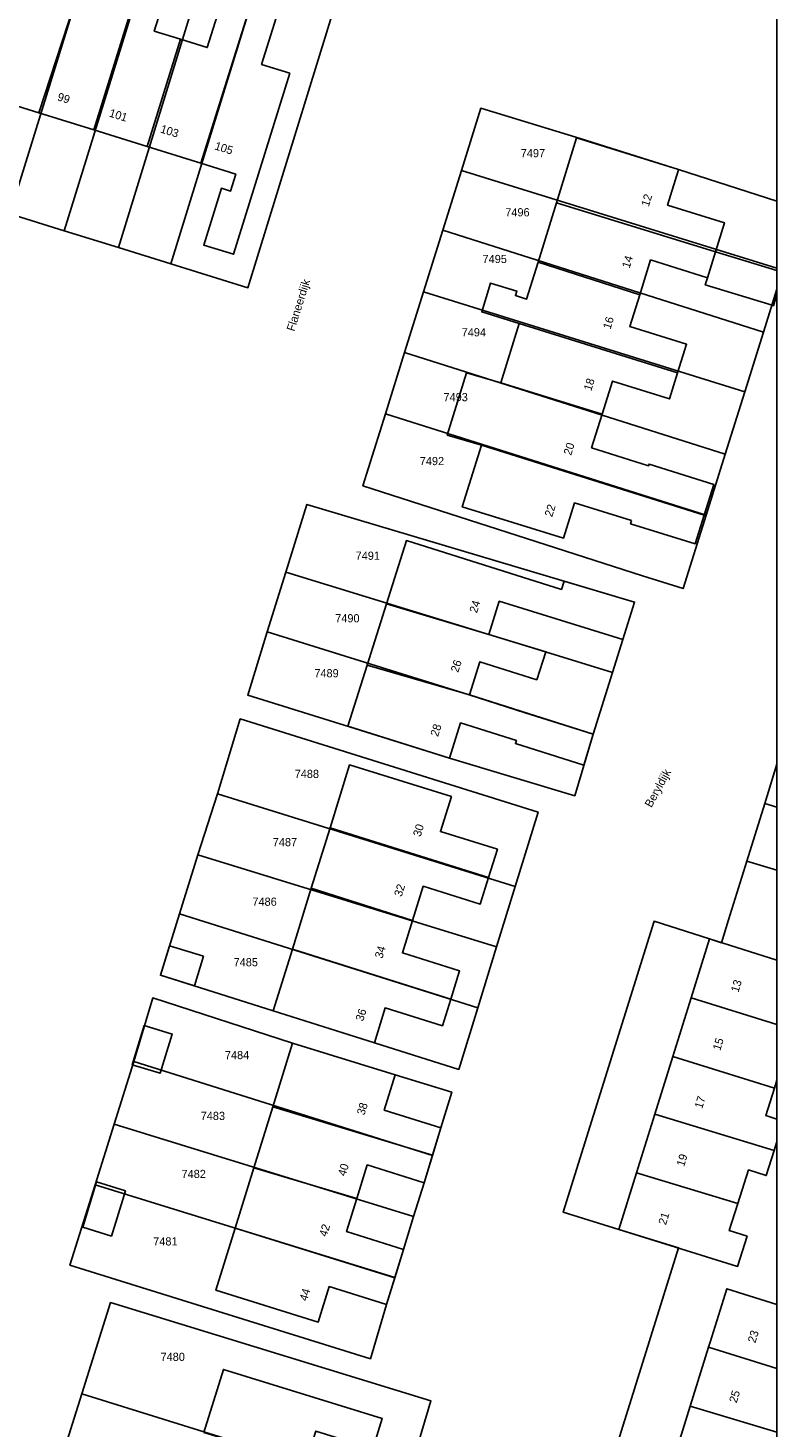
# Model space of a CAD drawing. Header units: metres. Extents: x 91564 to 92566, y 393362 to 394362.
# Tile 55 of 86: x 92500 to 92564, y 393493 to 393612. Entities that reach past the tile are written whole.
import ezdxf

# ---------------------------------------------------------------- set-up
doc = ezdxf.new("R2010")
doc.units = ezdxf.units.M
doc.linetypes.add('HIDDEN', pattern=[5.35, 2.675, -2.675])
for name, color, linetype in [('ADRES', 1, 'CONTINUOUS'), ('PAND', 1, 'CONTINUOUS'), ('PERCEEL', 7, 'CONTINUOUS'), ('PERCEELNUMMER', 7, 'CONTINUOUS'), ('TEC-RASTERVERDELING', 9, 'HIDDEN')]:
    doc.layers.add(name, color=color, linetype=linetype)

msp = doc.modelspace()

# ---------------------------------------------------------------- linework, layer by layer
at = {"layer": 'PAND'}
for points in [[(92504.373, 393614.3), (92502.085, 393615.014), (92503.015, 393617.992), (92500.553, 393618.761), (92500, 393616.991), (92496.757, 393606.61), (92500, 393605.597), (92501.389, 393605.163), (92504.373, 393614.3)], [(92509.853, 393615.834), (92505.297, 393617.258), (92504.373, 393614.3), (92501.389, 393605.163), (92506.065, 393603.703), (92509.853, 393615.834)], [(92513.495, 393611.45), (92511.248, 393612.152), (92512.179, 393615.13), (92509.853, 393615.834), (92506.065, 393603.703), (92510.627, 393602.278), (92513.495, 393611.45)], [(92519.035, 393612.999), (92519.78, 393615.385), (92517.461, 393616.11), (92515.782, 393610.736), (92513.495, 393611.45), (92510.627, 393602.278), (92515.237, 393600.838), (92519.035, 393612.999)], [(92522.839, 393608.542), (92520.424, 393609.296), (92521.355, 393612.274), (92522.1, 393614.66), (92519.78, 393615.385), (92519.035, 393612.999), (92515.237, 393600.838), (92518.221, 393599.906), (92517.77, 393598.459), (92516.993, 393598.702), (92515.479, 393593.848), (92518.008, 393593.059), (92522.839, 393608.542)], [(92556.052, 393600.202), (92556.083, 393600.302), (92547.364, 393603.029), (92545.642, 393597.466), (92559.239, 393593.279), (92560.008, 393595.75), (92555.138, 393597.265), (92556.052, 393600.202)], [(92559.239, 393593.279), (92545.642, 393597.466), (92544.065, 393592.375), (92552.76, 393589.597), (92553.689, 393592.569), (92558.544, 393591.043), (92559.239, 393593.279)], [(92559.239, 393593.279), (92558.544, 393591.043), (92558.36, 393590.452), (92564.075, 393588.693), (92564.19, 393588.657), (92564.497, 393589.645), (92564.497, 393591.66), (92559.239, 393593.279)], [(92552.76, 393589.597), (92544.065, 393592.375), (92543.09, 393589.226), (92542.136, 393589.522), (92542.254, 393589.904), (92540.01, 393590.601), (92539.245, 393588.13), (92542.44, 393587.124), (92556, 393582.914), (92556.768, 393585.361), (92551.908, 393586.871), (92552.76, 393589.597)], [(92556, 393582.914), (92542.44, 393587.124), (92540.868, 393582.049), (92549.547, 393579.389), (92550.434, 393582.214), (92555.3, 393580.686), (92556, 393582.914)], [(92549.547, 393579.389), (92540.868, 393582.049), (92537.958, 393582.928), (92536.307, 393577.597), (92539.219, 393576.723), (92558.27, 393570.734), (92559.087, 393573.371), (92553.555, 393575.113), (92553.512, 393574.975), (92548.643, 393576.508), (92549.547, 393579.389)], [(92552.057, 393570.276), (92551.974, 393570.009), (92557.514, 393568.294), (92558.27, 393570.734), (92539.219, 393576.723), (92537.589, 393571.457), (92546.253, 393568.775), (92547.185, 393571.784), (92552.057, 393570.276)], [(92551.312, 393560.104), (92552.319, 393563.313), (92546.289, 393565.108), (92546.064, 393564.393), (92532.805, 393568.565), (92531.107, 393563.17), (92539.864, 393560.537), (92540.749, 393563.382), (92551.312, 393560.104)], [(92539.864, 393560.537), (92531.107, 393563.17), (92529.452, 393557.912), (92538.189, 393555.361), (92539.089, 393558.202), (92543.96, 393556.66), (92544.716, 393559.046), (92539.864, 393560.537)], [(92547.979, 393549.357), (92548.787, 393552.007), (92538.189, 393555.361), (92529.452, 393557.912), (92527.806, 393552.683), (92536.496, 393549.949), (92537.445, 393552.963), (92542.215, 393551.462), (92542.133, 393551.199), (92547.979, 393549.357)], [(92526.284, 393544.007), (92539.836, 393539.742), (92540.591, 393542.156), (92535.721, 393543.67), (92536.655, 393546.671), (92527.955, 393549.378), (92526.284, 393544.007)], [(92539.836, 393539.742), (92526.284, 393544.007), (92524.675, 393538.837), (92533.332, 393536.066), (92534.249, 393538.997), (92539.125, 393537.471), (92539.836, 393539.742)], [(92533.332, 393536.066), (92524.675, 393538.837), (92523.053, 393533.621), (92536.602, 393529.337), (92537.36, 393531.761), (92532.466, 393533.299), (92533.332, 393536.066)], [(92564.497, 393532.668), (92558.733, 393534.496), (92557.16, 393529.45), (92564.497, 393527.17), (92564.497, 393532.668)], [(92515.47, 393533.008), (92512.558, 393533.915), (92511.771, 393531.389), (92514.682, 393530.478), (92515.47, 393533.008)], [(92536.602, 393529.337), (92523.053, 393533.621), (92521.412, 393528.348), (92530.09, 393525.597), (92530.99, 393528.588), (92535.891, 393527.063), (92536.602, 393529.337)], [(92564.497, 393527.17), (92557.16, 393529.45), (92555.599, 393524.444), (92564.281, 393521.728), (92564.497, 393522.41), (92564.497, 393527.17)], [(92510.389, 393527.074), (92509.363, 393523.728), (92511.758, 393523.012), (92512.784, 393526.358), (92510.389, 393527.074)], [(92531.845, 393522.863), (92523.068, 393525.584), (92521.379, 393520.134), (92535.046, 393515.988), (92535.764, 393518.333), (92530.916, 393519.856), (92531.845, 393522.863)], [(92564.281, 393521.728), (92555.599, 393524.444), (92554.062, 393519.514), (92564.261, 393516.394), (92564.497, 393517.139), (92564.497, 393519.082), (92563.538, 393519.386), (92564.281, 393521.728)], [(92534.322, 393513.623), (92535.046, 393515.988), (92521.379, 393520.134), (92519.764, 393514.922), (92528.566, 393512.282), (92529.456, 393515.155), (92534.322, 393513.623)], [(92564.261, 393516.394), (92554.062, 393519.514), (92552.49, 393514.474), (92561.155, 393511.871), (92562.063, 393514.733), (92563.582, 393514.251), (92564.261, 393516.394)], [(92528.566, 393512.282), (92519.764, 393514.922), (92518.16, 393509.744), (92531.808, 393505.493), (92532.561, 393507.926), (92527.69, 393509.455), (92528.566, 393512.282)], [(92508.666, 393512.584), (92508.773, 393512.934), (92506.294, 393513.717), (92505.135, 393509.846), (92507.589, 393509.071), (92508.666, 393512.584)], [(92561.155, 393511.871), (92552.49, 393514.474), (92550.981, 393509.633), (92561.121, 393506.484), (92561.935, 393509.059), (92560.416, 393509.541), (92561.155, 393511.871)], [(92531.108, 393503.23), (92531.808, 393505.493), (92518.16, 393509.744), (92516.514, 393504.434), (92525.273, 393501.72), (92526.211, 393504.748), (92531.108, 393503.23)], [(92564.497, 393503.225), (92560.197, 393504.562), (92558.775, 393500), (92558.641, 393499.571), (92564.497, 393497.735), (92564.497, 393503.225)], [(92564.497, 393497.735), (92558.641, 393499.571), (92557.066, 393494.519), (92564.497, 393492.3), (92564.497, 393497.735)], [(92515.484, 393492.28), (92524.184, 393489.624), (92525.048, 393492.392), (92529.936, 393490.866), (92530.742, 393493.466), (92517.161, 393497.67), (92515.484, 393492.28)], [(92564.497, 393492.3), (92557.066, 393494.519), (92555.551, 393489.659), (92564.497, 393486.954), (92564.497, 393492.3)]]:
    msp.add_lwpolyline(points, dxfattribs=at)
at = {"layer": 'PERCEEL'}
for points in [[(92415.003, 393368.57), (92426.897, 393365.546), (92440.424, 393362.049), (92564.497, 393362.049), (92564.497, 393717.164)], [(92494.605, 393601.915), (92495.21, 393601.7), (92494.055, 393598.025), (92498.901, 393596.523), (92508.541, 393627.652), (92502.855, 393629.414), (92494.605, 393601.915)], [(92498.901, 393596.523), (92503.555, 393595.068), (92513.179, 393626.215), (92508.541, 393627.652), (92498.901, 393596.523)], [(92503.555, 393595.068), (92508.189, 393593.634), (92517.778, 393624.79), (92514.263, 393625.879), (92513.179, 393626.215), (92503.555, 393595.068)], [(92508.189, 393593.634), (92512.652, 393592.245), (92522.283, 393623.394), (92519.89, 393624.136), (92517.778, 393624.79), (92508.189, 393593.634)], [(92528.575, 393620.454), (92528.777, 393621.382), (92525.666, 393622.346), (92522.283, 393623.394), (92512.652, 393592.245), (92519.25, 393590.202), (92528.575, 393620.454)], [(92528.575, 393620.454), (92519.25, 393590.202), (92512.652, 393592.245), (92508.189, 393593.634), (92503.555, 393595.068), (92498.901, 393596.523), (92494.055, 393598.025), (92495.21, 393601.7), (92494.605, 393601.915), (92493.235, 393602.295), (92490.37, 393603.185), (92487.457, 393604.076), (92482.97, 393605.449), (92478.319, 393606.872), (92473.691, 393608.287), (92469.09, 393609.715), (92470.04, 393612.65)], [(92529.091, 393573.257), (92531.012, 393579.414), (92532.648, 393584.657), (92534.263, 393589.833), (92535.912, 393595.118), (92537.506, 393600.227), (92539.167, 393605.55), (92547.652, 393602.961), (92556.08, 393600.3), (92564.497, 393597.596), (92564.497, 393590.066), (92563.345, 393586.385), (92561.745, 393581.298), (92560.078, 393575.969), (92558.44, 393570.755), (92556.465, 393564.46), (92552.985, 393565.55), (92529.091, 393573.257)], [(92539.167, 393605.55), (92537.506, 393600.227), (92564.497, 393591.856), (92564.497, 393597.596), (92556.08, 393600.3), (92547.652, 393602.961), (92539.167, 393605.55)], [(92537.506, 393600.227), (92535.912, 393595.118), (92563.345, 393586.385), (92564.497, 393590.066), (92564.497, 393591.856), (92537.506, 393600.227)], [(92535.912, 393595.118), (92534.263, 393589.833), (92561.745, 393581.298), (92563.345, 393586.385), (92535.912, 393595.118)], [(92534.263, 393589.833), (92532.648, 393584.657), (92560.078, 393575.969), (92561.745, 393581.298), (92534.263, 393589.833)], [(92558.44, 393570.755), (92560.078, 393575.969), (92532.648, 393584.657), (92531.012, 393579.414), (92558.44, 393570.755)], [(92531.012, 393579.414), (92529.091, 393573.257), (92552.985, 393565.55), (92556.465, 393564.46), (92558.44, 393570.755), (92531.012, 393579.414)], [(92519.238, 393555.335), (92520.893, 393560.752), (92522.511, 393565.857), (92524.293, 393571.654), (92552.315, 393563.31), (92551.31, 393560.1), (92550.429, 393557.28), (92548.785, 393552.001), (92547.2, 393546.74), (92536.495, 393549.945), (92527.936, 393552.637), (92519.238, 393555.335)], [(92524.293, 393571.654), (92522.511, 393565.857), (92539.86, 393560.535), (92544.715, 393559.045), (92550.429, 393557.28), (92551.31, 393560.1), (92552.315, 393563.31), (92524.293, 393571.654)], [(92522.511, 393565.857), (92520.893, 393560.752), (92538.185, 393555.36), (92542.964, 393553.846), (92548.785, 393552.001), (92550.429, 393557.28), (92544.715, 393559.045), (92539.86, 393560.535), (92522.511, 393565.857)], [(92520.893, 393560.752), (92519.238, 393555.335), (92527.936, 393552.637), (92536.495, 393549.945), (92547.2, 393546.74), (92548.785, 393552.001), (92542.964, 393553.846), (92538.185, 393555.36), (92520.893, 393560.752)], [(92511.77, 393531.385), (92513.417, 393536.648), (92514.977, 393541.687), (92516.648, 393546.9), (92518.604, 393553.306), (92544.068, 393545.343), (92542.107, 393538.974), (92540.523, 393533.825), (92538.923, 393528.589), (92537.287, 393523.328), (92530.09, 393525.595), (92521.41, 393528.345), (92511.77, 393531.385)], [(92518.604, 393553.306), (92516.648, 393546.9), (92542.107, 393538.974), (92544.068, 393545.343), (92518.604, 393553.306)], [(92540.079, 393444.288), (92541.285, 393448.185), (92543.95, 393456.8), (92547.11, 393466.255), (92547.775, 393468.36), (92548.385, 393470.29), (92544.64, 393471.44), (92556.067, 393508.053), (92550.98, 393509.63), (92546.225, 393511.11), (92553.986, 393536.001), (92558.733, 393534.496), (92559.748, 393534.171), (92560.352, 393536.111), (92561.921, 393541.157), (92563.453, 393546.083), (92564.497, 393549.441), (92564.497, 393436.669), (92540.079, 393444.288)], [(92564.497, 393549.441), (92563.453, 393546.083), (92564.497, 393545.758), (92564.497, 393549.441)], [(92516.648, 393546.9), (92514.977, 393541.687), (92540.523, 393533.825), (92542.107, 393538.974), (92516.648, 393546.9)], [(92564.497, 393545.758), (92563.453, 393546.083), (92561.921, 393541.157), (92564.497, 393540.379), (92564.497, 393545.758)], [(92538.923, 393528.589), (92540.523, 393533.825), (92514.977, 393541.687), (92513.417, 393536.648), (92538.923, 393528.589)], [(92564.497, 393540.379), (92561.921, 393541.157), (92560.352, 393536.111), (92559.748, 393534.171), (92558.733, 393534.496), (92553.986, 393536.001), (92546.225, 393511.11), (92550.98, 393509.63), (92556.067, 393508.053), (92544.64, 393471.44), (92548.385, 393470.29), (92547.775, 393468.36), (92547.11, 393466.255), (92543.95, 393456.8), (92541.285, 393448.185), (92540.079, 393444.288), (92564.497, 393436.669), (92564.497, 393540.379)], [(92513.417, 393536.648), (92511.77, 393531.385), (92521.41, 393528.345), (92530.09, 393525.595), (92537.287, 393523.328), (92538.923, 393528.589), (92513.417, 393536.648)], [(92504.036, 393506.585), (92506.194, 393513.466), (92507.821, 393518.655), (92509.496, 393523.997), (92511.115, 393529.44), (92523.065, 393525.58), (92531.845, 393522.86), (92536.683, 393521.375), (92535.76, 393518.33), (92535.033, 393515.952), (92534.32, 393513.62), (92533.428, 393510.735), (92532.56, 393507.925), (92531.819, 393505.533), (92531.105, 393503.23), (92529.735, 393498.584), (92504.036, 393506.585)], [(92511.115, 393529.44), (92509.496, 393523.997), (92535.033, 393515.952), (92535.76, 393518.33), (92536.683, 393521.375), (92531.845, 393522.86), (92523.065, 393525.58), (92511.115, 393529.44)], [(92533.428, 393510.735), (92534.32, 393513.62), (92535.033, 393515.952), (92509.496, 393523.997), (92507.821, 393518.655), (92533.428, 393510.735)], [(92507.821, 393518.655), (92506.194, 393513.466), (92531.819, 393505.533), (92532.56, 393507.925), (92533.428, 393510.735), (92507.821, 393518.655)], [(92506.194, 393513.466), (92504.036, 393506.585), (92529.735, 393498.584), (92531.105, 393503.23), (92531.819, 393505.533), (92506.194, 393513.466)], [(92503.448, 393490.504), (92505.053, 393495.588), (92507.514, 393503.38), (92534.9, 393494.98), (92532.495, 393486.92)], [(92507.514, 393503.38), (92505.053, 393495.588), (92524.18, 393489.62), (92529.07, 393488.095), (92532.495, 393486.92), (92534.9, 393494.98), (92507.514, 393503.38)], [(92533.235, 393480.985), (92534.79, 393486.2), (92532.495, 393486.92), (92529.07, 393488.095), (92524.18, 393489.62), (92505.053, 393495.588), (92503.448, 393490.504), (92522.565, 393484.41), (92527.455, 393482.9), (92533.235, 393480.985)]]:
    msp.add_lwpolyline(points, dxfattribs=at)
at = {"layer": 'TEC-RASTERVERDELING'}
msp.add_lwpolyline([(91564.497, 393362.049), (92564.497, 393362.049), (92564.497, 394362.049), (91564.497, 394362.049), (91564.497, 393362.049)], dxfattribs=at)

# ---------------------------------------------------------------- texts
at = {"layer": 'ADRES'}
for s, rotation, p in [('99', 342.599, (92502.906, 393606.24)), ('101', 342.599, (92507.33, 393604.857)), ('103', 342.605, (92511.711, 393603.491)), ('105', 342.605, (92516.355, 393602.041)), ('12', 72.697, (92553.529, 393597.084)), ('14', 72.697, (92551.884, 393591.814)), ('Flaneerdijk', 72.594, (92523.214, 393586.422)), ('16', 72.697, (92550.256, 393586.596)), ('18', 72.697, (92548.613, 393581.323)), ('20', 72.697, (92546.893, 393575.811)), ('22', 72.697, (92545.268, 393570.54)), ('24', 72.502, (92538.837, 393562.32)), ('26', 72.095, (92537.234, 393557.234)), ('28', 72.502, (92535.507, 393551.75)), ('Beryldijk', 61.1, (92553.754, 393545.677)), ('30', 72.697, (92534.016, 393543.186)), ('32', 72.697, (92532.4, 393538.056)), ('34', 72.697, (92530.744, 393532.762)), ('13', 72.697, (92561.197, 393529.87)), ('36', 72.697, (92529.102, 393527.395)), ('15', 72.697, (92559.645, 393524.897)), ('17', 72.697, (92558.095, 393519.918)), ('38', 72.8, (92529.211, 393519.364)), ('19', 72.697, (92556.55, 393514.97)), ('40', 72.8, (92527.594, 393514.151)), ('42', 72.8, (92525.988, 393508.969)), ('21', 72.697, (92554.999, 393509.979)), ('44', 72.8, (92524.299, 393503.463)), ('23', 72.697, (92562.642, 393499.882)), ('25', 72.697, (92561.046, 393494.75))]:
    msp.add_text(s, height=0.7, rotation=rotation, dxfattribs=at).set_placement(p)
at = {"layer": 'PERCEELNUMMER'}
for s, p in [('7497', (92542.586, 393601.36)), ('7496', (92541.262, 393596.302)), ('7495', (92539.316, 393592.308)), ('7494', (92537.533, 393586.035)), ('7493', (92535.977, 393580.49)), ('7492', (92533.95, 393575.021)), ('7491', (92528.464, 393566.924)), ('7490', (92526.719, 393561.573)), ('7489', (92524.935, 393556.87)), ('7488', (92523.252, 393548.258)), ('7487', (92521.377, 393542.424)), ('7486', (92519.636, 393537.328)), ('7485', (92518.031, 393532.151)), ('7484', (92517.286, 393524.206)), ('7483', (92515.215, 393519.003)), ('7482', (92513.578, 393514.037)), ('7481', (92511.155, 393508.27)), ('7480', (92511.783, 393498.393))]:
    msp.add_text(s, height=0.7, dxfattribs=at).set_placement(p)

doc.saveas('drawing.dxf')
